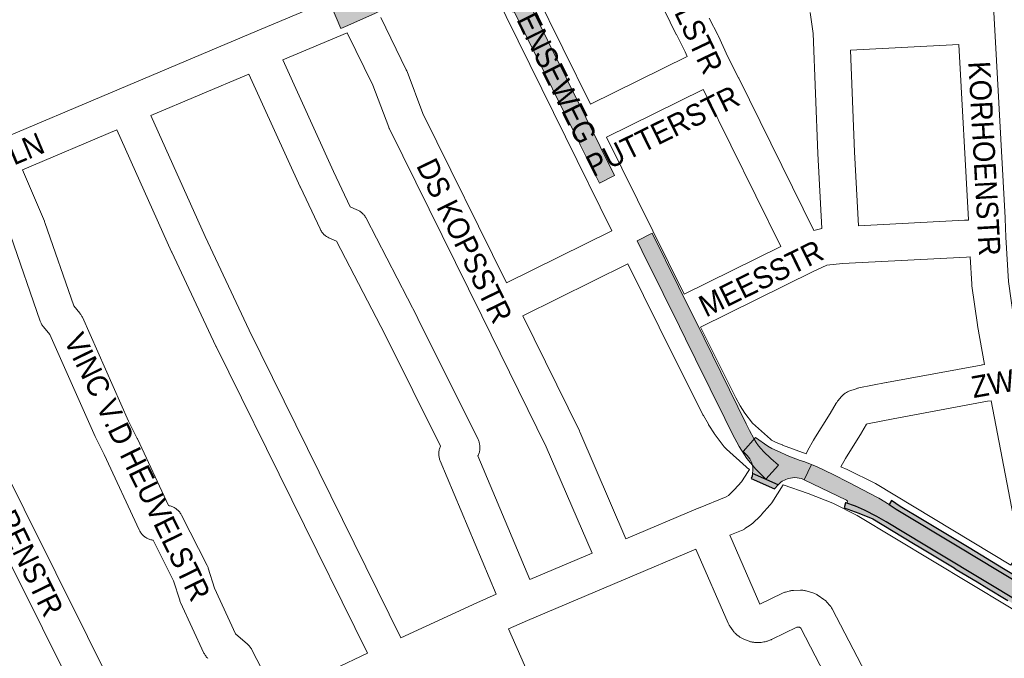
# Paper-space layout 'Layout1' of a CAD drawing. Header units: metres. Extents: x 123097 to 144122, y 392739 to 407589.
# Tile 165 of 256: x 134569 to 134918, y 394700 to 394926. Entities that reach past the tile are written whole.
import ezdxf
from ezdxf.enums import TextEntityAlignment as Align

# ---------------------------------------------------------------- set-up
doc = ezdxf.new("R2010")
doc.units = ezdxf.units.M
doc.header["$MEASUREMENT"] = 0
for name, color, linetype, lineweight in [('gs-anno-wegen algemeen tekst', 7, 'Continuous', 0), ('gs-knt-wegen algemeen', 7, 'Continuous', 0), ('ir-ARC-asfalt-hoofdwegen-te inspecteren', 5, 'Continuous', 0), ('ir-ARC-fietspaden naastliggend- te inspecteren', 1, 'Continuous', 0)]:
    doc.layers.add(name, color=color, linetype=linetype, lineweight=lineweight)
doc.styles.add('Style-Arial', font='arial.ttf')

psp = doc.layouts.get("Layout1")

# ---------------------------------------------------------------- hatches: boundary and pattern name
at = {"layer": 'ir-ARC-asfalt-hoofdwegen-te inspecteren', "linetype": 'Continuous', "lineweight": 13}
for points in [[(134682.698, 394923.41), (134685.191, 394924.46), (134694.963, 394928.85), (134701.634, 394932.074), (134712.801, 394937.47), (134725.708, 394943.707), (134726.031, 394943.863), (134725.29, 394945.397), (134723.159, 394949.949), (134723.024, 394949.877), (134722.222, 394951.512), (134716.473, 394948.724), (134691.42, 394936.58), (134689.997, 394935.944), (134682.375, 394932.54), (134679.408, 394931.215)], [(134774.243, 394868.646), (134779.597, 394871.306), (134769.448, 394891.822), (134742.396, 394946.505), (134737.023, 394943.824), (134748.941, 394919.607), (134766.216, 394884.735), (134766.365, 394884.436), (134767.303, 394882.542), (134767.491, 394882.162), (134770.655, 394875.776), (134771.08, 394874.918), (134771.184, 394874.715), (134771.664, 394873.776), (134772.938, 394871.286), (134772.983, 394871.197)], [(134833.242, 394763.876), (134837.705, 394768.845), (134834.945, 394771.164), (134832.37, 394773.688), (134831.53, 394774.632), (134830.675, 394775.687), (134829.805, 394776.864), (134828.926, 394778.277), (134827.457, 394781.085), (134826.302, 394783.431), (134811.317, 394813.791), (134802.315, 394832.029), (134792.96, 394850.924), (134787.597, 394848.261), (134789.292, 394844.829), (134796.829, 394829.591), (134802.614, 394817.906), (134804.819, 394813.492), (134808.332, 394806.29), (134818.728, 394785.331), (134821.46, 394779.82), (134823.73, 394775.372), (134826.473, 394771.199), (134829.656, 394767.352)], [(134846.815, 394763.654), (134849.389, 394768.995), (134846.635, 394770.107), (134845.419, 394770.498), (134841.367, 394771.947), (134837.181, 394773.827), (134835.374, 394774.747), (134833.956, 394775.582), (134829.607, 394778.585), (134825.144, 394773.616), (134826.582, 394772.236), (134827.564, 394771.028), (134828.242, 394769.627), (134828.578, 394768.107), (134828.631, 394767.858), (134828.645, 394767.2), (134828.648, 394767.042), (134828.542, 394765.867), (134837.555, 394761.836), (134838.68, 394762.889), (134838.827, 394763.061), (134839.008, 394763.196), (134841.159, 394764.127), (134843.485, 394764.414), (134845.798, 394764.034)], [(134952.445, 394703.667), (134954.393, 394706.91), (134950.953, 394708.949), (134950.728, 394709.39), (134950.988, 394709.812), (134951.483, 394709.81), (134947.599, 394712.207), (134934.135, 394720.269), (134915.325, 394731.586), (134901.618, 394739.871), (134879.403, 394753.234), (134876.865, 394754.825), (134873.294, 394757.069), (134872.733, 394757.385), (134872.513, 394757.437), (134862.609, 394762.662), (134857.099, 394765.507), (134851.37, 394768.195), (134849.389, 394768.995), (134846.815, 394763.654), (134861.813, 394756.426), (134862.113, 394756.06), (134861.98, 394755.606), (134861.53, 394755.46), (134864.921, 394754.244), (134868.146, 394752.825), (134872.582, 394750.583), (134875.825, 394748.702), (134889.569, 394740.454), (134915.215, 394724.974), (134935.711, 394712.631), (134945.553, 394706.536), (134948.492, 394704.832), (134948.245, 394705.266), (134948.488, 394705.703), (134948.987, 394705.722)]]:
    psp.add_hatch(color=5, dxfattribs=at).paths.add_polyline_path(points, flags=0)
at = {"layer": 'ir-ARC-fietspaden naastliggend- te inspecteren', "linetype": 'Continuous', "lineweight": 30}
psp.add_hatch(color=1, dxfattribs=at).paths.add_polyline_path([(134836.238, 394760.388), (134837.555, 394761.836), (134828.542, 394765.867), (134828.348, 394764.944), (134828.058, 394764.046)], flags=0)
at = {"layer": 'ir-ARC-fietspaden naastliggend- te inspecteren', "linetype": 'Continuous', "lineweight": 30, "extrusion": (0, 0, -1)}
for points in [[(-134871.138, 394749.797), (-134885.562, 394741.086), (-134888.126, 394739.504), (-134896.422, 394734.547), (-134899.882, 394732.419), (-134900.649, 394731.926), (-134908.118, 394727.507), (-134911.544, 394725.371), (-134918.878, 394720.955), (-134921.279, 394719.514), (-134923.246, 394718.334), (-134924.432, 394717.56), (-134930.608, 394713.924), (-134934.064, 394711.801), (-134942.326, 394706.799), (-134944.319, 394705.58), (-134947.712, 394703.537), (-134948.492, 394704.832), (-134945.553, 394706.536), (-134935.711, 394712.631), (-134915.215, 394724.974), (-134889.569, 394740.454), (-134875.825, 394748.702), (-134872.582, 394750.583), (-134868.146, 394752.825), (-134864.921, 394754.244), (-134861.53, 394755.46), (-134861.459, 394755.477), (-134860.994, 394753.728), (-134866.102, 394751.855)], [(-134880.777, 394754.189), (-134879.242, 394755.226), (-134877.741, 394756.319), (-134876.865, 394754.825), (-134879.403, 394753.234), (-134901.618, 394739.871), (-134915.325, 394731.586), (-134934.135, 394720.269), (-134947.599, 394712.207), (-134951.483, 394709.81), (-134952.264, 394711.11), (-134950.844, 394711.962), (-134930.704, 394724.09), (-134917.419, 394732.1), (-134905.197, 394739.534), (-134888.742, 394749.441)]]:
    psp.add_hatch(color=1, dxfattribs=at).paths.add_polyline_path(points, flags=0)

# ---------------------------------------------------------------- linework, layer by layer
at = {"layer": 'gs-knt-wegen algemeen', "color": 7, "linetype": 'Continuous', "flags": 128}
for points in [[(134918.442, 395012.256), (134917.8, 395010.96), (134915.838, 395006.431), (134914.534, 395002.585), (134912.493, 394994.44), (134911.725, 394990.1), (134911.035, 394981.023), (134914.209, 394924.973), (134918.033, 394856.342), (134918.04, 394856.177), (134918.24, 394849.544), (134919.13, 394833.875), (134921.022, 394820.4), (134923.786, 394805.052)], [(134718.763, 395002.719), (134741.689, 394956.243), (134741.691, 394956.239), (134771.075, 394896.575)], [(134805.384, 394913.502), (134804.653, 394915.097), (134801.536, 394921.207), (134801.484, 394921.31), (134788.784, 394947.34)], [(134778.628, 394851.792), (134762.273, 394884.977), (134732.866, 394944.69)], [(134405.708, 394812.644), (134406.832, 394814.071), (134407.035, 394814.316), (134407.249, 394814.551), (134407.475, 394814.775), (134411.532, 394818.608), (134411.704, 394818.765), (134411.882, 394818.915), (134412.065, 394819.06), (134414.288, 394820.749), (134414.477, 394820.887), (134414.67, 394821.018), (134417.01, 394822.543), (134417.207, 394822.667), (134417.408, 394822.784), (134417.614, 394822.893), (134422.589, 394825.423), (134422.798, 394825.525), (134423.011, 394825.619), (134512.92, 394863.515), (134558.778, 394882.844), (134604.146, 394901.963), (134650.859, 394921.65), (134679.219, 394933.607)], [(134853.067, 394852.562), (134851.657, 394879.109), (134851.653, 394879.189), (134849.927, 394921.6), (134849.878, 394922.462), (134848.957, 394929.028)], [(134696.818, 394927.27), (134705.881, 394908.718), (134706.008, 394908.44), (134706.123, 394908.156), (134711.718, 394893.304), (134741.407, 394833.32)], [(134813.16, 394927.072), (134816.312, 394920.893), (134816.43, 394920.65), (134819.801, 394913.304)], [(134684.954, 394921.896), (134662.094, 394912.257)], [(134771.678, 394737.688), (134755.437, 394775.34), (134732.625, 394821.71), (134699.906, 394887.818), (134699.813, 394888.013), (134699.727, 394888.211), (134699.648, 394888.411), (134694.047, 394903.279), (134684.954, 394921.896)], [(134901.57, 394917.77), (134863.195, 394915.753)], [(134863.195, 394915.753), (134864.661, 394879.759), (134866.054, 394853.517)], [(134905.034, 394855.528), (134905.029, 394855.701), (134901.57, 394917.77)], [(134662.094, 394912.257), (134680.138, 394872.747), (134686.03, 394860.229), (134688.372, 394859.249), (134688.648, 394859.125), (134688.918, 394858.989), (134689.181, 394858.841), (134689.438, 394858.681), (134689.686, 394858.509), (134689.927, 394858.325), (134690.158, 394858.131), (134690.38, 394857.926), (134690.593, 394857.711), (134690.795, 394857.486), (134690.987, 394857.252), (134691.167, 394857.01), (134691.336, 394856.759), (134691.494, 394856.501), (134691.639, 394856.236), (134709.943, 394820.865), (134709.992, 394820.769), (134731.281, 394777.9), (134731.41, 394777.624), (134731.526, 394777.341), (134731.629, 394777.053), (134731.719, 394776.761), (134731.794, 394776.465), (134731.856, 394776.165), (134731.903, 394775.863), (134731.936, 394775.559), (134731.955, 394775.254), (134731.96, 394774.949), (134731.95, 394774.643), (134731.926, 394774.339), (134731.887, 394774.035), (134731.835, 394773.734), (134731.768, 394773.436), (134731.688, 394773.141), (134731.593, 394772.85), (134731.485, 394772.564), (134731.364, 394772.284), (134731.258, 394772.067), (134749.631, 394728.3)], [(134771.075, 394896.575), (134805.384, 394913.502)], [(134819.801, 394913.304), (134823.577, 394905.906), (134823.616, 394905.827), (134850.232, 394851.871)], [(134650.092, 394907.197), (134615.342, 394892.553)], [(134737.68, 394723.13), (134717.884, 394770.29), (134717.769, 394770.584), (134717.668, 394770.882), (134717.582, 394771.185), (134717.511, 394771.492), (134717.455, 394771.802), (134717.413, 394772.115), (134717.387, 394772.429), (134717.376, 394772.744), (134717.381, 394773.059), (134717.401, 394773.373), (134717.435, 394773.686), (134717.485, 394773.997), (134717.55, 394774.306), (134717.63, 394774.611), (134717.725, 394774.911), (134717.833, 394775.207), (134717.948, 394775.476), (134698.355, 394814.929), (134681.162, 394848.153), (134678.691, 394849.187), (134678.4, 394849.318), (134678.116, 394849.462), (134677.84, 394849.62), (134677.571, 394849.791), (134677.311, 394849.976), (134677.06, 394850.173), (134676.82, 394850.381), (134676.59, 394850.602), (134676.371, 394850.833), (134676.163, 394851.075), (134675.968, 394851.327), (134675.785, 394851.588), (134675.615, 394851.857), (134675.459, 394852.135), (134675.316, 394852.42), (134668.342, 394867.237), (134668.31, 394867.305), (134650.092, 394907.197)], [(134811.062, 394901.786), (134776.829, 394884.895)], [(134838.497, 394846.231), (134811.959, 394900.027), (134811.062, 394901.786)], [(134615.342, 394892.553), (134634.592, 394849.694), (134650.187, 394816.572), (134703.938, 394707.718)], [(134603.341, 394887.495), (134569.873, 394873.391)], [(134692.137, 394702.211), (134638.486, 394810.862), (134638.433, 394810.971), (134622.787, 394844.201), (134622.738, 394844.307), (134603.341, 394887.495)], [(134776.829, 394884.895), (134793.174, 394851.729), (134804.267, 394829.302)], [(134569.873, 394873.391), (134577.681, 394855.196), (134577.769, 394854.982), (134577.849, 394854.765), (134588.121, 394825.194), (134590.211, 394822.65), (134590.39, 394822.421), (134590.56, 394822.184), (134590.718, 394821.94), (134590.866, 394821.689), (134591.002, 394821.432), (134591.126, 394821.169), (134607.498, 394784.438), (134610.587, 394778.283), (134610.675, 394778.1), (134621.598, 394754.514), (134621.617, 394754.51), (134621.928, 394754.448), (134622.235, 394754.37), (134622.538, 394754.278), (134622.836, 394754.171), (134623.129, 394754.049), (134623.416, 394753.913), (134623.695, 394753.764), (134623.967, 394753.601), (134624.231, 394753.425), (134624.486, 394753.237), (134624.731, 394753.036), (134624.967, 394752.824), (134625.191, 394752.6), (134625.405, 394752.366), (134625.607, 394752.121), (134625.796, 394751.867), (134625.974, 394751.604), (134626.138, 394751.333), (134626.288, 394751.054), (134635.324, 394733.321), (134635.444, 394733.071), (134635.554, 394732.816), (134635.654, 394732.556), (134635.741, 394732.292), (134637.909, 394725.296), (134645.43, 394709.058), (134649.636, 394705.42), (134649.865, 394705.212), (134650.084, 394704.994), (134650.292, 394704.765), (134650.49, 394704.527), (134650.675, 394704.28), (134650.849, 394704.024), (134651.01, 394703.76), (134651.159, 394703.489), (134659.902, 394686.603)], [(134866.054, 394853.517), (134903.624, 394855.475), (134903.723, 394855.48), (134905.034, 394855.528)], [(134524.016, 394854.063), (134547.882, 394798.488), (134615.537, 394662.854)], [(134741.407, 394833.32), (134778.628, 394851.792)], [(134850.232, 394851.871), (134853.067, 394852.562)], [(134604.113, 394656.589), (134536.149, 394792.842), (134536.068, 394793.01), (134535.992, 394793.179), (134512.018, 394849.006)], [(134635.627, 394700.332), (134635.409, 394700.548), (134635.202, 394700.775), (134635.007, 394701.011), (134634.822, 394701.256), (134634.649, 394701.509), (134634.489, 394701.77), (134634.34, 394702.039), (134634.205, 394702.314), (134625.912, 394720.218), (134625.796, 394720.483), (134625.692, 394720.753), (134625.601, 394721.028), (134623.469, 394727.907), (134616.161, 394742.251), (134615.991, 394742.281), (134615.684, 394742.342), (134615.38, 394742.419), (134615.08, 394742.51), (134614.785, 394742.615), (134614.495, 394742.735), (134614.212, 394742.868), (134613.935, 394743.015), (134613.665, 394743.174), (134613.404, 394743.347), (134613.151, 394743.532), (134612.907, 394743.729), (134612.673, 394743.937), (134612.45, 394744.157), (134612.237, 394744.387), (134612.035, 394744.627), (134611.845, 394744.876), (134611.668, 394745.135), (134611.503, 394745.401), (134611.351, 394745.675), (134611.213, 394745.956), (134598.904, 394772.536), (134595.794, 394778.733), (134595.667, 394779.001), (134579.592, 394815.065), (134577.322, 394817.828), (134577.145, 394818.054), (134576.977, 394818.288), (134576.821, 394818.529), (134576.675, 394818.776), (134576.54, 394819.03), (134576.416, 394819.29), (134576.304, 394819.554), (134576.203, 394819.824), (134565.625, 394850.274)], [(134804.267, 394829.302), (134838.497, 394846.231)], [(134905.598, 394842.52), (134904.253, 394842.47), (134860.378, 394840.183), (134854.834, 394839.653), (134850.032, 394837.411), (134810.06, 394817.642)], [(134910.674, 394804.396), (134908.186, 394818.217), (134908.146, 394818.465), (134906.199, 394832.332), (134906.167, 394832.599), (134906.147, 394832.868), (134905.598, 394842.52)], [(134784.392, 394840.118), (134747.168, 394821.644)], [(134827.377, 394767.278), (134826.633, 394767.857), (134826.45, 394768.004), (134826.272, 394768.159), (134819.328, 394774.413), (134819.11, 394774.618), (134818.902, 394774.834), (134818.704, 394775.059), (134818.516, 394775.292), (134815.304, 394779.487), (134815.143, 394779.708), (134814.991, 394779.934), (134813.061, 394782.948), (134812.964, 394783.104), (134812.872, 394783.262), (134811.114, 394786.38), (134811.035, 394786.524), (134810.96, 394786.671), (134795.493, 394817.675), (134784.392, 394840.118)], [(134747.168, 394821.644), (134767.191, 394780.942), (134767.261, 394780.795), (134767.328, 394780.647), (134783.667, 394742.767)], [(134810.06, 394817.642), (134822.537, 394792.631), (134824.124, 394789.816), (134825.808, 394787.186), (134828.488, 394783.685), (134834.811, 394777.991), (134835.181, 394777.703), (134836.865, 394776.794), (134839.032, 394775.98), (134839.111, 394775.947)], [(134847.455, 394772.846), (134848.15, 394774.098), (134850.102, 394777.612), (134850.182, 394777.754), (134850.267, 394777.893), (134856.004, 394787.108), (134858.161, 394790.8), (134858.307, 394791.039), (134858.464, 394791.271), (134858.63, 394791.496), (134858.806, 394791.714), (134859.918, 394793.032), (134860.122, 394793.262), (134860.336, 394793.482), (134860.561, 394793.692), (134860.794, 394793.891), (134861.038, 394794.079), (134861.289, 394794.255), (134861.549, 394794.419), (134861.816, 394794.571), (134862.09, 394794.709), (134862.371, 394794.835), (134862.657, 394794.947), (134865.19, 394795.875), (134865.435, 394795.959), (134865.683, 394796.033), (134865.933, 394796.097), (134866.186, 394796.152), (134875.844, 394798.027), (134875.903, 394798.038), (134909.532, 394804.247), (134909.741, 394804.282), (134909.95, 394804.31), (134910.674, 394804.396)], [(134913.048, 394791.566), (134911.688, 394791.405), (134878.296, 394785.24), (134869.177, 394783.469), (134868.898, 394783.367), (134867.2, 394780.461), (134867.105, 394780.304), (134861.405, 394771.149), (134859.762, 394768.191)], [(134920.008, 394733.387), (134922.927, 394738.309), (134923.018, 394739.269), (134913.048, 394791.566)], [(134839.111, 394775.947), (134839.116, 394775.946), (134839.119, 394775.944)], [(134839.111, 394775.947), (134839.116, 394775.946), (134839.119, 394775.944)], [(134839.119, 394775.944), (134842.645, 394774.564), (134847.455, 394772.846)], [(134859.762, 394768.191), (134861.977, 394767.318), (134862.232, 394767.211), (134862.483, 394767.093), (134871.605, 394762.566), (134871.842, 394762.442), (134872.074, 394762.309), (134920.008, 394733.387)], [(134783.667, 394742.767), (134809.293, 394753.566), (134809.389, 394753.605), (134819.16, 394757.542), (134819.937, 394758.06), (134822.172, 394760.154), (134824.588, 394762.881), (134826.903, 394766.53), (134827.377, 394767.278)], [(134839.386, 394761.903), (134835.303, 394755.467), (134835.16, 394755.25), (134835.008, 394755.04), (134834.847, 394754.835), (134834.679, 394754.638), (134831.717, 394751.293), (134831.511, 394751.071), (134831.295, 394750.859), (134828.447, 394748.191), (134828.247, 394748.012), (134828.041, 394747.841), (134827.828, 394747.679), (134827.609, 394747.526), (134825.827, 394746.338), (134825.602, 394746.195), (134825.371, 394746.06), (134825.135, 394745.935), (134824.893, 394745.82), (134824.648, 394745.716), (134820.467, 394744.031)], [(135037.794, 394646.202), (135014.677, 394660.966), (134985.25, 394678.58), (134985.239, 394678.587), (134974.497, 394685.047), (134918.89, 394718.856), (134865.577, 394751.023), (134856.944, 394755.307), (134848.177, 394758.764), (134839.386, 394761.903)], [(134820.467, 394744.031), (134831.141, 394719.572), (134839.129, 394723.481), (134839.397, 394723.604), (134839.671, 394723.716), (134839.949, 394723.815), (134840.232, 394723.901), (134841.43, 394724.237), (134841.735, 394724.315), (134842.043, 394724.378), (134842.354, 394724.425), (134842.667, 394724.458), (134842.981, 394724.476), (134845.46, 394724.555), (134845.758, 394724.557), (134846.057, 394724.546), (134846.355, 394724.522), (134846.652, 394724.483), (134846.946, 394724.431), (134847.238, 394724.366), (134847.526, 394724.287), (134849.902, 394723.579), (134850.186, 394723.487), (134850.466, 394723.382), (134850.741, 394723.265), (134851.01, 394723.135), (134851.273, 394722.992), (134851.529, 394722.838), (134851.777, 394722.673), (134853.809, 394721.249), (134854.062, 394721.063), (134854.305, 394720.865), (134854.539, 394720.656), (134854.762, 394720.435), (134854.974, 394720.204), (134855.793, 394719.268), (134855.992, 394719.029), (134856.18, 394718.781), (134856.355, 394718.524), (134856.518, 394718.259), (134856.668, 394717.987), (134878.852, 394675.371)], [(134808.425, 394739.072), (134782.785, 394728.267), (134748.746, 394713.772), (134742.117, 394710.858)], [(134749.631, 394728.3), (134771.678, 394737.688)], [(134864.282, 394675.163), (134845.558, 394711.133), (134845.173, 394711.402), (134844.819, 394711.508), (134844.246, 394711.489), (134835.465, 394707.193), (134835.258, 394707.097), (134835.049, 394707.007), (134834.836, 394706.926), (134833.814, 394706.553), (134833.557, 394706.465), (134833.297, 394706.388), (134833.034, 394706.322), (134832.768, 394706.267), (134832.501, 394706.223), (134831.512, 394706.082), (134831.252, 394706.05), (134830.992, 394706.029), (134830.731, 394706.019), (134830.47, 394706.018), (134830.209, 394706.028), (134829.211, 394706.087), (134828.933, 394706.11), (134828.657, 394706.144), (134828.382, 394706.19), (134828.109, 394706.248), (134827.839, 394706.318), (134827.572, 394706.399), (134827.309, 394706.491), (134825.449, 394707.189), (134825.19, 394707.293), (134824.935, 394707.407), (134824.686, 394707.533), (134824.442, 394707.669), (134824.205, 394707.815), (134823.973, 394707.971), (134823.749, 394708.138), (134822.959, 394708.75), (134822.742, 394708.925), (134822.533, 394709.11), (134822.332, 394709.303), (134822.139, 394709.505), (134821.956, 394709.715), (134821.781, 394709.933), (134821.616, 394710.158), (134820.475, 394711.785), (134820.33, 394712.001), (134820.193, 394712.223), (134820.066, 394712.45), (134819.947, 394712.683), (134819.838, 394712.919), (134808.425, 394739.072)], [(134703.938, 394707.718), (134730.823, 394720.115), (134737.68, 394723.13)], [(134742.117, 394710.858), (134752.071, 394688.092), (134767.59, 394652.603), (134767.691, 394652.358), (134768.669, 394649.846)], [(134659.902, 394686.603), (134668.046, 394690.833), (134668.267, 394690.943), (134692.137, 394702.211)]]:
    psp.add_lwpolyline(points, dxfattribs=at)
at = {"layer": 'ir-ARC-asfalt-hoofdwegen-te inspecteren', "color": 5, "linetype": 'Continuous', "lineweight": 13}
for points in [[(134682.698, 394923.41), (134685.191, 394924.46), (134694.963, 394928.85), (134701.634, 394932.074), (134712.801, 394937.47), (134725.708, 394943.707), (134726.031, 394943.863), (134725.29, 394945.397), (134723.159, 394949.949), (134723.024, 394949.877), (134722.222, 394951.512), (134716.473, 394948.724), (134691.42, 394936.58), (134689.997, 394935.944), (134682.375, 394932.54), (134679.408, 394931.215)], [(134833.242, 394763.876), (134837.705, 394768.845), (134834.945, 394771.164), (134832.37, 394773.688), (134831.53, 394774.632), (134830.675, 394775.687), (134829.805, 394776.864), (134828.926, 394778.277), (134827.457, 394781.085), (134826.302, 394783.431), (134811.317, 394813.791), (134802.315, 394832.029), (134792.96, 394850.924), (134787.597, 394848.261), (134789.292, 394844.829), (134796.829, 394829.591), (134802.614, 394817.906), (134804.819, 394813.492), (134808.332, 394806.29), (134818.728, 394785.331), (134821.46, 394779.82), (134823.73, 394775.372), (134826.473, 394771.199), (134829.656, 394767.352)], [(134846.815, 394763.654), (134849.389, 394768.995), (134846.635, 394770.107), (134845.419, 394770.498), (134841.367, 394771.947), (134837.181, 394773.827), (134835.374, 394774.747), (134833.956, 394775.582), (134829.607, 394778.585), (134825.144, 394773.616), (134826.582, 394772.236), (134827.564, 394771.028), (134828.242, 394769.627), (134828.578, 394768.107), (134828.631, 394767.858), (134828.645, 394767.2), (134828.648, 394767.042), (134828.542, 394765.867), (134837.555, 394761.836), (134838.68, 394762.889), (134838.827, 394763.061), (134839.008, 394763.196), (134841.159, 394764.127), (134843.485, 394764.414), (134845.798, 394764.034)]]:
    psp.add_lwpolyline(points, close=True, dxfattribs=at)
at = {"layer": 'ir-ARC-asfalt-hoofdwegen-te inspecteren', "color": 5, "linetype": 'Continuous', "lineweight": 13, "flags": 128}
psp.add_lwpolyline([(134774.243, 394868.646), (134779.597, 394871.306), (134769.448, 394891.822), (134742.396, 394946.505), (134737.023, 394943.824), (134748.941, 394919.607), (134766.216, 394884.735), (134766.365, 394884.436), (134767.303, 394882.542), (134767.491, 394882.162), (134770.655, 394875.776), (134771.08, 394874.918), (134771.184, 394874.715), (134771.664, 394873.776), (134772.938, 394871.286), (134772.983, 394871.197)], close=True, dxfattribs=at)
at = {"layer": 'ir-ARC-asfalt-hoofdwegen-te inspecteren', "color": 5, "linetype": 'Continuous', "lineweight": 13}
psp.add_lwpolyline([(134934.135, 394720.269), (134915.325, 394731.586), (134901.618, 394739.871), (134879.403, 394753.234), (134876.865, 394754.825), (134873.294, 394757.069), (134872.733, 394757.385), (134872.513, 394757.437), (134862.609, 394762.662), (134857.099, 394765.507), (134851.37, 394768.195), (134849.389, 394768.995), (134846.815, 394763.654), (134861.813, 394756.426), (134862.113, 394756.06), (134861.98, 394755.606), (134861.53, 394755.46), (134864.921, 394754.244), (134868.146, 394752.825), (134872.582, 394750.583), (134875.825, 394748.702), (134889.569, 394740.454), (134915.215, 394724.974), (134935.711, 394712.631)], dxfattribs=at)
at = {"layer": 'ir-ARC-fietspaden naastliggend- te inspecteren', "color": 1, "linetype": 'Continuous', "lineweight": 30}
for points in [[(134836.238, 394760.388), (134837.555, 394761.836), (134828.542, 394765.867), (134828.348, 394764.944), (134828.058, 394764.046)], [(134880.777, 394754.189), (134879.242, 394755.226), (134877.741, 394756.319), (134876.865, 394754.825), (134879.403, 394753.234), (134901.618, 394739.871), (134915.325, 394731.586), (134934.135, 394720.269), (134947.599, 394712.207), (134951.483, 394709.81), (134952.264, 394711.11), (134950.844, 394711.962), (134930.704, 394724.09), (134917.419, 394732.1), (134905.197, 394739.534), (134888.742, 394749.441)]]:
    psp.add_lwpolyline(points, close=True, dxfattribs=at)
psp.add_lwpolyline([(134935.711, 394712.631), (134915.215, 394724.974), (134889.569, 394740.454), (134875.825, 394748.702), (134872.582, 394750.583), (134868.146, 394752.825), (134864.921, 394754.244), (134861.53, 394755.46), (134861.459, 394755.477), (134860.994, 394753.728), (134866.102, 394751.855), (134871.138, 394749.797), (134885.562, 394741.086), (134888.126, 394739.504), (134896.422, 394734.547), (134899.882, 394732.419), (134900.649, 394731.926), (134908.118, 394727.507), (134911.544, 394725.371), (134918.878, 394720.955)], dxfattribs=at)

# ---------------------------------------------------------------- texts
at = {"layer": 'gs-anno-wegen algemeen tekst', "color": 7, "style": 'Style-Arial', "width": 0.909091}
for s, rotation, p in [('BROEKHOVENSEWEG', 296.21846, (134747.008, 394930.706)), ('MERELSTR', 295.48168, (134803.419, 394932.191)), ('KORHOENSTR', 273.17805, (134910.674, 394877.339)), ('PUTTERSTR', 26.30297, (134796.666, 394887.068)), ('JAN TRUIJENLN', 22.85361, (134542.384, 394868.686)), ('DS KOPSSTR', 296.00896, (134726.519, 394848.244)), ('MEESSTR', 26.26575, (134831.497, 394834.929)), ('VINC V.D HEUVELSTR', 296.00896, (134610.631, 394768.189)), ('ZWALUWSTR', 10.16354, (134937.125, 394801.884)), ('P. V. HAARENSTR', 296.00896, (134562.823, 394753.95))]:
    psp.add_text(s, height=7.7, rotation=rotation, dxfattribs=at).set_placement(p, align=Align.MIDDLE_CENTER)

doc.saveas('drawing.dxf')
